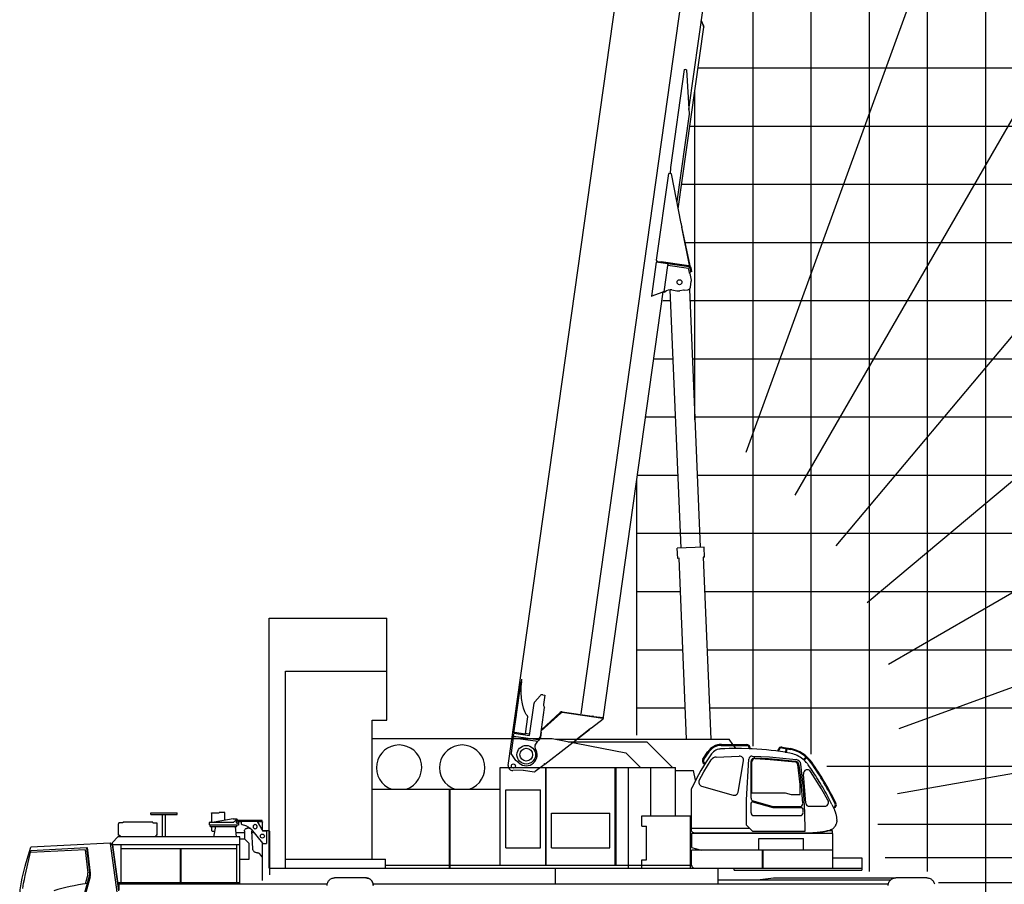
# Model space of a CAD drawing. Extents: x -126562 to 47723, y -58355 to 51651.
# Tile 9 of 14: x -36168 to -19238, y -34533 to -19670. Entities that reach past the tile are written whole.
import ezdxf

# ---------------------------------------------------------------- set-up
doc = ezdxf.new("R2010")
doc.units = 0
doc.layers.get('0').update_dxf_attribs({"linetype": 'CONTINUOUS'})

msp = doc.modelspace()

# ---------------------------------------------------------------- linework, layer by layer
at = {"color": 151, "linetype": 'Continuous'}
for p, q in [((-6489.56859, 20129.86356), (-23684.434194, -27112.641417)), ((2297.235471, 15692.082899), (-22839.976386, -27846.845197)), ((10179.935709, 9795.909585), (-22135.840939, -28716.533332)), ((16919.020266, 2620.495861), (-21593.42265, -29695.280786)), ((22309.72547, -5616.136958), (-21229.202627, -30753.348815)), ((26188.257469, -14663.722953), (-21054.247508, -31858.588557)), ((-24558.199093, -26548.012434), (-24558.199093, -20880.774788)), ((-25258.983474, -23447.706132), (-25258.924256, -23447.714454)), ((28436.769033, -24247.355799), (-21073.873219, -32977.41786)), ((-25558.199093, -31970.85872), (-25558.199093, -27588.627544)), ((-31881.563351, -29956.442348), (-29853.11755, -29956.442348)), ((-31881.563351, -34253.488827), (-31881.563351, -29956.442348)), ((-29853.11755, -31713.142055), (-29853.11755, -29956.442348)), ((-31597.406124, -34253.488827), (-31597.406124, -30871.09643)), ((-31597.406124, -30871.528042), (-29853.11755, -30871.528042)), ((-30107.171261, -34101.919439), (-30107.171261, -31713.142055)), ((-30107.171261, -31713.142055), (-29853.11755, -31713.142055)), ((-30107.472851, -32028.841762), (-30107.171261, -32028.841762)), ((-30107.171261, -32028.841762), (-27013.518848, -32028.841762)), ((-27013.518848, -32028.841762), (-25744.375216, -32274.067584)), ((-26949.344293, -32041.241665), (-23970.199118, -32041.241665)), ((-26739.222234, -32081.841762), (-25384.902175, -32081.841762)), ((-24942.902654, -32523.841762), (-25384.901862, -32081.841762)), ((-24104.24902, -32147.429897), (-23665.22269, -32147.429897)), ((-24103.413022, -32129.429897), (-23668.324081, -32129.429897)), ((-23904.057857, -32129.429897), (-23970.199118, -32041.241665)), ((-23852.211763, -32198.557932), (-23890.557839, -32147.429897)), ((-25494.601072, -32523.841762), (-25744.375216, -32274.067584)), ((-24420.247016, -32379.654525), (-24334.529849, -32251.586504)), ((-24405.362969, -32389.89422), (-24315.485858, -32254.735705)), ((-24191.745399, -32346.539847), (-23794.158227, -32331.275416)), ((-23756.804928, -32198.681606), (-23818.252071, -32198.304653)), ((-23627.272561, -32201.985245), (-23756.804928, -32198.681606)), ((-23571.541012, -32204.392788), (-23627.272561, -32201.985245)), ((-23627.250362, -32201.986204), (-23627.250362, -32188.430314)), ((-23609.25378, -32202.763637), (-23609.25378, -32188.500198)), ((-23571.407887, -32328.798014), (-23276.605058, -32340.587956)), ((-23130.920415, -32245.322324), (-23125.002622, -32214.017323)), ((-23115.020755, -32247.278076), (-23110.426312, -32222.973753)), ((-23061.369027, -32189.429802), (-22916.270127, -32216.502691)), ((-23058.403714, -32173.733872), (-22913.431713, -32200.782946)), ((-22927.19714, -32278.334682), (-22998.517624, -32266.014464)), ((-22997.588975, -32266.174883), (-22985.748542, -32203.539247)), ((-22981.833944, -32268.896478), (-22970.033319, -32206.47143)), ((-24404.238799, -32602.421848), (-24275.650735, -32395.335575)), ((-24403.857307, -32461.745268), (-24391.010964, -32470.287965)), ((-24393.925524, -32446.734593), (-24381.416218, -32455.05292)), ((-23814.905294, -32946.983002), (-23722.823845, -32412.732115)), ((-23673.252071, -33082.9029), (-23628.260288, -32380.419406)), ((-23593.252071, -33053.27848), (-23593.252071, -32423.890019)), ((-23580.252071, -32958.304653), (-23580.252071, -32427.830651)), ((-23525.342887, -32359.561512), (-23292.133418, -32372.200274)), ((-23520.879875, -32371.988492), (-23262.567075, -32387.83219)), ((-23292.133418, -32372.200274), (-23111.663392, -32387.005183)), ((-23276.605058, -32340.587956), (-22816.212708, -32388.312794)), ((-23262.567075, -32387.83219), (-22828.507311, -32430.249771)), ((-23111.663392, -32387.005183), (-22836.267653, -32417.28198)), ((-22746.252071, -32818.793956), (-22785.615258, -32472.471071)), ((-22738.828173, -32695.048915), (-22764.26177, -32488.362168)), ((-22688.429199, -32894.408228), (-22735.962669, -32468.946496)), ((-22691.284992, -32389.679451), (-22650.232713, -32345.20706)), ((-22678.241399, -32402.086568), (-22636.856456, -32357.254024)), ((-27907.199093, -32523.841762), (-24893.499081, -32523.841762)), ((-27907.199093, -34203.541714), (-27907.199093, -32523.841762)), ((-27121.598995, -34203.541714), (-27121.598995, -32523.841762)), ((-27114.098995, -34203.541714), (-27114.098995, -32523.841762)), ((-25928.399044, -34203.541775), (-25928.399044, -32523.841762)), ((-25914.199093, -34203.541775), (-25914.199093, -32523.841762)), ((-25700.499081, -34253.488827), (-25700.499081, -32523.841762)), ((-25316.499081, -33355.341762), (-25316.499081, -32523.841762)), ((-24893.499081, -33355.341762), (-24893.499081, -32523.841762)), ((-24893.499081, -32578.241787), (-24584.329153, -32578.241787)), ((-24545.42785, -32745.094539), (-24584.329153, -32578.241787)), ((-24482.646962, -32748.118925), (-24404.238799, -32602.421847)), ((-22650.032365, -33137.264943), (-22692.541089, -32637.684538)), ((-22378.916405, -32890.595338), (-22568.339305, -32595.455787)), ((-24442.105176, -32844.297262), (-23899.362789, -32999.917934)), ((-22746.252071, -32988.304653), (-22746.252071, -32818.793956)), ((-22703.611381, -33146.564553), (-22738.828173, -32695.048916)), ((-30107.171261, -32895.841762), (-27907.199093, -32895.841762)), ((-28777.899044, -34253.541714), (-28777.899044, -32895.841762)), ((-28764.399044, -34253.541714), (-28764.399044, -32895.841762)), ((-27811.399044, -32908.841762), (-27211.399044, -32908.841762)), ((-27811.399044, -33908.841762), (-27811.399044, -32908.841762)), ((-27211.399044, -33908.841762), (-27211.399044, -32908.841762)), ((-24618.252071, -33598.304714), (-24618.252071, -32921.247158)), ((-23580.252071, -32958.304653), (-23005.251992, -32958.304653)), ((-23005.251992, -32958.304653), (-22905.252557, -32988.304653)), ((-22905.252557, -32988.304653), (-22746.252071, -32988.304653)), ((-22665.734178, -33290.993873), (-22688.429199, -32894.408228)), ((-22269.495363, -33089.004214), (-22378.916405, -32890.595339)), ((-23673.252071, -33515.404776), (-23673.252071, -33082.9029)), ((-23593.252071, -33303.503656), (-23593.252071, -33139.531727)), ((-23564.963148, -33114.623402), (-23220.215452, -33213.344204)), ((-23557.285752, -33101.061795), (-23218.207347, -33198.692831)), ((-22201.550652, -33160.721068), (-22231.063084, -33102.502825)), ((-33914.199093, -33333.841762), (-33914.199093, -33303.841762)), ((-33914.199093, -33303.841762), (-33462.199093, -33303.841762)), ((-33914.199093, -33333.841762), (-33462.199093, -33333.841762)), ((-33713.199093, -33709.841762), (-33713.199093, -33333.841762)), ((-33663.199093, -33709.841762), (-33663.199093, -33333.841762)), ((-33462.199093, -33333.841762), (-33462.199093, -33303.841762)), ((-32871.761593, -33310.841762), (-32871.761593, -33462.84164)), ((-32862.936397, -33302.841762), (-32738.199093, -33302.841762)), ((-32646.199093, -33298.841762), (-32738.199093, -33298.841762)), ((-32738.199093, -33298.841762), (-32738.199093, -33302.841762)), ((-32638.199093, -33432.588711), (-32638.199093, -33306.841762)), ((-27021.399044, -33308.841762), (-26021.399044, -33308.841762)), ((-27021.399044, -33908.841762), (-27021.399044, -33308.841762)), ((-26021.399044, -33908.841762), (-26021.399044, -33308.841762)), ((-23550.517826, -33353.285244), (-22743.366944, -33353.285244)), ((-23220.215452, -33213.344204), (-22729.227721, -33213.344204)), ((-23218.207347, -33198.692831), (-22754.097805, -33198.549888)), ((-22697.217892, -33301.83102), (-22699.322302, -33242.212647)), ((-22662.109577, -33618.300503), (-22665.734178, -33290.993873)), ((-22590.157548, -33192.26144), (-22309.128881, -33192.26144)), ((-22177.697092, -33212.078345), (-22165.86755, -33206.522304)), ((-22170.945074, -33226.6156), (-22159.125325, -33220.877462)), ((-22144.621499, -33288.993295), (-22133.409714, -33330.111748)), ((-22133.409714, -33330.111748), (-22129.47131, -33348.132534)), ((-34464.815956, -33478.341762), (-34468.199093, -33492.955105)), ((-34468.199093, -33688.341762), (-34468.199093, -33492.955105)), ((-34396.699093, -33478.341762), (-34464.815956, -33478.341762)), ((-34396.699093, -33469.109707), (-34396.699093, -33478.341762)), ((-33886.699093, -33464.109707), (-34386.699093, -33464.109707)), ((-33876.699093, -33469.109707), (-33876.699093, -33478.341762)), ((-33876.699093, -33478.341762), (-33808.582229, -33478.341762)), ((-33805.199093, -33492.955105), (-33808.582229, -33478.341762)), ((-33805.199093, -33688.341762), (-33805.199093, -33492.955105)), ((-32903.199093, -33508.841762), (-32903.199093, -33472.841762)), ((-32403.199093, -33517.841762), (-32903.199093, -33517.841762)), ((-32893.199093, -33462.841762), (-32487.341183, -33462.841762)), ((-32891.199093, -33537.841762), (-32891.199093, -33517.841762)), ((-32495.14587, -33409.611538), (-32826.550794, -33462.841762)), ((-32495.14587, -33409.611538), (-32494.511531, -33413.560964)), ((-32435.182003, -33412.00729), (-32494.511531, -33413.560964)), ((-32456.127804, -33435.770717), (-32480.270382, -33459.912807)), ((-32449.057003, -33432.841762), (-32413.199093, -33432.841762)), ((-32437.199093, -33537.841762), (-32437.199093, -33517.841762)), ((-32416.133175, -33432.841762), (-32426.49255, -33416.621303)), ((-31998.199093, -33436.841762), (-32405.412472, -33436.841762)), ((-32403.199093, -33442.841762), (-32403.199093, -33517.841762)), ((-32358.945675, -33456.841762), (-32403.198604, -33456.841762)), ((-32358.945675, -33452.341762), (-32358.945675, -33487.541652)), ((-32080.447142, -33452.341762), (-32358.945675, -33452.341762)), ((-32344.846065, -33506.668056), (-32284.97546, -33525.038418)), ((-31984.109081, -33619.841762), (-32080.447142, -33452.341762)), ((-31993.831515, -33459.841762), (-32076.133498, -33459.841762)), ((-31998.199093, -33459.841762), (-31998.199093, -33436.841762)), ((-31991.199093, -33607.515713), (-31991.199093, -33462.841762)), ((-25473.197933, -33355.341762), (-24633.197933, -33355.341762)), ((-25473.197933, -33535.341762), (-25473.197933, -33355.341762)), ((-24633.197933, -34253.488827), (-24633.197933, -33355.341762)), ((-23570.356319, -33618.300503), (-23673.252071, -33515.40475)), ((-22118.374386, -33448.532924), (-22118.290992, -33438.442237)), ((-34468.199093, -33688.341762), (-34449.199093, -33688.341762)), ((-34449.199093, -33688.341762), (-34449.199093, -33719.841762)), ((-33824.199093, -33719.841762), (-33824.199093, -33688.341762)), ((-33805.199093, -33688.341762), (-33824.199093, -33688.341762)), ((-32891.199093, -33537.841762), (-32437.199093, -33537.841762)), ((-32871.761593, -33537.841884), (-32871.761593, -33591.841762)), ((-32852.477901, -33621.841762), (-32816.919308, -33621.841762)), ((-32802.107499, -33537.841762), (-32834.199521, -33719.841762)), ((-32441.468371, -33719.841762), (-32457.453919, -33537.841762)), ((-32448.34063, -33641.599148), (-32303.199093, -33641.599148)), ((-32303.199093, -33619.841762), (-32303.199093, -33754.418401)), ((-32291.501339, -33587.702358), (-32285.179562, -33581.406948)), ((-32224.993526, -33569.841762), (-32253.199093, -33569.841762)), ((-32190.590694, -33587.745205), (-31992.52087, -33824.697536)), ((-32176.784337, -33604.261848), (-32175.044308, -33617.58749)), ((-32161.431515, -33919.22311), (-32175.044308, -33617.58749)), ((-32173.960812, -33641.599087), (-32146.00964, -33641.599087)), ((-31987.199324, -33614.841762), (-31978.199093, -33605.841762)), ((-31926.777218, -33619.841762), (-31984.109081, -33619.841762)), ((-31978.199093, -33605.841762), (-31890.199093, -33605.841762)), ((-31926.777218, -33619.841762), (-31926.777218, -33831.841762)), ((-31890.199093, -33605.841762), (-31875.199093, -33620.841762)), ((-31875.199093, -33620.841762), (-31875.199093, -34367.841762)), ((-25473.197933, -33535.341762), (-25388.197933, -33535.341762)), ((-25388.197933, -34115.341762), (-25388.197933, -33535.341762)), ((-22188.098995, -33661.504726), (-24619.44128, -33661.504726)), ((-24619.44128, -33661.504726), (-24619.44128, -33897.202602)), ((-24618.252071, -33568.304714), (-23620.352169, -33568.304714)), ((-24558.044676, -33650.593471), (-22404.905973, -33650.593471)), ((-23570.35629, -33618.300503), (-22662.109577, -33618.300503)), ((-22242.041433, -33616.541714), (-22404.905973, -33650.593471)), ((-22189.44128, -33616.541714), (-22242.041433, -33616.541714)), ((-22195.469845, -33584.33688), (-22204.85461, -33589.776333)), ((-22189.44128, -33661.504726), (-22189.44128, -33616.541714)), ((-22188.098995, -34253.488827), (-22188.098995, -33661.504726)), ((-34613.012007, -33825.810745), (-35974.738665, -33897.175973)), ((-34577.863725, -33852.29659), (-34613.012007, -33825.810745)), ((-34483.844601, -34708.095028), (-34607.228806, -33830.168653)), ((-34577.863725, -33852.29659), (-34466.621944, -34643.823208)), ((-34480.486508, -33719.841762), (-34575.320288, -33814.675466)), ((-34475.372203, -34525.841762), (-34575.320288, -33814.675466)), ((-34570.51852, -33848.841762), (-32385.199093, -33848.841762)), ((-32385.199093, -33719.841762), (-34480.486508, -33719.841762)), ((-34424.199093, -34504.841762), (-34424.199093, -33848.841762)), ((-33824.199093, -33709.841762), (-32845.199093, -33709.841762)), ((-32845.199093, -33719.841518), (-32845.199093, -33709.841762)), ((-32435.199093, -34504.841762), (-32435.199093, -33848.841762)), ((-32385.199093, -34525.841762), (-32385.199093, -33719.841762)), ((-32385.199093, -33752.841762), (-32304.84054, -33752.841762)), ((-32304.84054, -33752.841762), (-32225.268917, -33829.271692)), ((-32225.268917, -34102.841762), (-32225.268917, -33829.271692)), ((-31993.199093, -34082.121967), (-31993.199093, -33823.886173)), ((-31977.258175, -33831.841762), (-31926.777218, -33831.841762)), ((-23457.598995, -33947.241787), (-23457.598995, -33747.504726)), ((-23457.598995, -33747.504726), (-22689.44128, -33747.504726)), ((-22689.44128, -33947.241787), (-22689.44128, -33747.504726)), ((-35044.639522, -33939.917263), (-35982.15425, -33989.050377)), ((-35017.745968, -33907.896145), (-35974.893414, -33958.058043)), ((-35044.639522, -33939.917263), (-34996.314327, -34336.350765)), ((-35017.745968, -33907.896145), (-34965.969601, -34332.651729)), ((-34950.03796, -34341.112148), (-35003.521358, -33902.353359)), ((-34424.199093, -33917.841762), (-32435.199093, -33917.841762)), ((-33402.199093, -34504.841762), (-33402.199093, -33917.841762)), ((-33394.199093, -34504.841762), (-33394.199093, -33917.841762)), ((-32078.199093, -33990.841762), (-32086.507687, -33990.841762)), ((-32003.199093, -34057.508388), (-32038.199093, -34010.841762)), ((-27811.399044, -33908.841762), (-27211.399044, -33908.841762)), ((-27021.399044, -33908.841762), (-26021.399044, -33908.841762)), ((-24618.122247, -33900.85707), (-24444.477254, -33947.241787)), ((-22188.098995, -33947.241787), (-24614.899044, -33947.241787)), ((-24614.899044, -34202.641781), (-24614.899044, -33947.241787)), ((-23397.199093, -34253.488827), (-23397.199093, -33947.241787)), ((-23383.998897, -34253.488827), (-23383.998897, -33947.241787)), ((-32385.199093, -34102.841762), (-32225.268917, -34102.841762)), ((-31993.199093, -34469.368543), (-31993.199093, -34087.508388)), ((-31599.287734, -34100.31097), (-29876.490108, -34100.31097)), ((-29876.490108, -34253.488827), (-29876.490108, -34100.31097)), ((-25473.197933, -34253.541714), (-25473.197933, -34115.341762)), ((-25473.197933, -34115.341762), (-25388.197933, -34115.341762)), ((-22188.098995, -34079.341762), (-21688.199093, -34079.341762)), ((-21688.199093, -34079.341762), (-21688.199093, -34287.841762)), ((29441.800907, -34075.841664), (-21287.48344, -34075.841664)), ((-34951.143429, -34382.35107), (-34949.571163, -34361.758907)), ((-34949.571163, -34361.758907), (-34950.03796, -34341.112148)), ((-31875.199093, -34253.488827), (-21688.199093, -34253.488827)), ((-29876.613815, -34203.541714), (-24633.197933, -34203.541714)), ((-26956.809566, -34525.841762), (-26956.809566, -34253.488827)), ((-24159.588619, -34525.841762), (-24159.588619, -34254.241787)), ((-23881.396785, -34287.841762), (-23881.396785, -34253.488827)), ((-23881.396785, -34287.841762), (-21688.199093, -34287.841762)), ((-34955.094433, -34404.709706), (-35269.147335, -35523.628017)), ((-35240.162518, -35364.880764), (-34971.767452, -34408.632961)), ((-35036.488155, -34526.099697), (-35001.200069, -34400.372066)), ((-34955.094433, -34404.709706), (-34951.143429, -34382.35107)), ((-34478.323566, -34504.841762), (-32385.199093, -34504.841762)), ((-34475.372203, -34525.841762), (-30881.893697, -34525.841762)), ((-34462.199093, -34525.841762), (-34462.199093, -34627.316864)), ((-30218.199093, -34422.841762), (-30753.199093, -34422.841762)), ((-30089.504487, -34525.841762), (-21230.358272, -34525.841762)), ((-24159.588619, -34457.241764), (-21200.190343, -34457.241764)), ((-23479.808438, -34457.241764), (-23207.50438, -34422.841762)), ((-23207.50438, -34422.841762), (-21119.62546, -34422.841762)), ((-20568.199093, -34422.841762), (-21103.199093, -34422.841762))]:
    msp.add_line(p, q, dxfattribs=at)
at = {"color": 7, "linetype": 'Continuous'}
for p, q in [((-19558.199093, -36499.970153), (-19558.199093, 14780.379049)), ((-21558.199093, -34313.122039), (-21558.199093, 2036.865792)), ((-22558.199093, -32298.953326), (-22558.199093, -5488.053618)), ((-23558.199093, -32156.834415), (-23558.199093, -13027.366183)), ((-24504.680492, -20499.970153), (34441.800907, -20499.970153)), ((-24785.762161, -22499.970153), (34441.800907, -22499.970153)), ((-24730.500036, -23499.970153), (28441.800907, -23499.970153)), ((-25111.999154, -24499.970153), (-24974.312914, -24499.970153)), ((-24644.031062, -24499.970153), (34441.800907, -24499.970153)), ((-25252.539989, -25499.970153), (-24932.403639, -25499.970153)), ((-24602.121786, -25499.970153), (34441.800907, -25499.970153)), ((-25558.199093, -27499.970153), (-24848.585088, -27499.970153)), ((-24518.303235, -27499.970153), (34441.800907, -27499.970153)), ((-25558.199093, -28499.970153), (34441.800907, -28499.970153)), ((-25558.199093, -29499.970153), (-24806.795584, -29499.970153)), ((-24392.439997, -29499.970153), (34441.800907, -29499.970153)), ((-25558.199093, -30499.970153), (-24764.886309, -30499.970153)), ((-24350.530722, -30499.970153), (34441.800907, -30499.970153)), ((-22290.753881, -32499.970153), (34441.800907, -32499.970153)), ((-21411.707858, -33499.970153), (34441.800907, -33499.970153))]:
    msp.add_line(p, q, dxfattribs=at)
at = {"color": 10, "linetype": 'Continuous'}
for p, q in [((-20558.199093, -34313.122039), (-20558.199093, 9086.694398)), ((-26515.2387, -31603.23837), (-24757.94895, -19099.47209)), ((-27768.694392, -32488.871778), (-25909.171088, -19293.792968)), ((-24662.428155, -21214.886129), (-24406.064852, -19390.766448)), ((-24844.682524, -22919.210315), (-24405.904049, -19797.139244)), ((-24443.759737, -19690.095054), (-24448.396104, -19691.968958)), ((-24445.747242, -19698.524759), (-24448.396104, -19691.968958)), ((-24447.837299, -19693.35416), (-24448.396104, -19691.968958)), ((-24445.747242, -19698.524759), (-24411.390551, -19783.561963)), ((-24406.021535, -19783.502936), (-24443.759737, -19690.095054)), ((-24411.390551, -19783.561963), (-24405.904049, -19797.139244)), ((-24408.184627, -19791.493455), (-24410.657691, -19785.37533)), ((-24403.549985, -19789.620874), (-24408.184627, -19791.493455)), ((-24403.549985, -19789.620874), (-24406.021535, -19783.502936)), ((-24743.410389, -20524.007624), (-24980.422163, -22210.434021)), ((-24743.410389, -20524.007624), (-24726.22243, -20526.423234)), ((-24704.472677, -20529.479962), (-24726.22243, -20526.423234)), ((-24704.472677, -20529.479962), (-24657.422151, -21296.492518)), ((-24657.422151, -21296.492518), (-24868.260822, -22796.687617)), ((-24659.281892, -21329.021739), (-24661.941307, -21328.647983)), ((-24645.221327, -21499.970153), (34441.800907, -21499.970153)), ((-25217.16099, -23803.994844), (-25007.844632, -22314.631569)), ((-25003.125708, -22315.294771), (-25007.844632, -22314.631569)), ((-24959.728943, -22321.393788), (-25003.125708, -22315.294771)), ((-24980.422163, -22210.434021), (-24984.305837, -22317.939731)), ((-24795.67351, -23173.879953), (-24959.728943, -22321.393788)), ((-24786.077437, -23231.279452), (-24646.703483, -23903.78044)), ((-24649.169444, -23891.899647), (-24785.204593, -23236.350656)), ((-25222.201457, -23839.640295), (-25304.313607, -24423.898604)), ((-25221.775344, -23839.700181), (-25222.201457, -23839.640295)), ((-24664.556156, -23918.012231), (-25221.775344, -23839.700181)), ((-25201.03841, -23826.456973), (-25217.16099, -23803.994844)), ((-25212.315237, -23824.872118), (-25214.542055, -23840.716754)), ((-25205.252694, -23825.864694), (-25212.315237, -23824.872118)), ((-25205.252694, -23825.864694), (-25137.915184, -23835.328364)), ((-24662.377688, -23902.1608), (-25137.915184, -23835.328364)), ((-25021.114394, -23882.038774), (-25019.165977, -23868.175071)), ((-25086.664911, -24348.454936), (-25023.341108, -23897.882667)), ((-25021.114394, -23882.038774), (-25023.341108, -23897.882667)), ((-24666.845519, -23947.984855), (-25023.341108, -23897.882667)), ((-24653.000097, -24015.112017), (-24666.845519, -23947.984855)), ((-24662.312701, -23902.169934), (-24646.579867, -23904.381039)), ((-24650.55568, -24020.962627), (-24647.869083, -24021.340204)), ((-24649.169444, -23891.899647), (-24646.579867, -23904.381039)), ((-24642.826227, -24017.538789), (-24647.869083, -24021.340204)), ((-24646.354276, -24031.239816), (-24623.910592, -24148.876341)), ((-24625.280494, -24004.317817), (-24642.826227, -24017.538789)), ((-24625.538951, -24003.865444), (-24639.49707, -23941.191006)), ((-24609.921758, -24000.386809), (-24625.538951, -24003.865444)), ((-24625.38949, -24003.832525), (-24625.280494, -24004.317817)), ((-24609.921758, -24000.386809), (-24623.880061, -23937.713859)), ((-24635.762174, -24270.931465), (-24620.488611, -24166.815459)), ((-24623.910592, -24148.876341), (-24620.488611, -24166.815459)), ((-26130.024495, -31657.376696), (-25103.205478, -24351.179751)), ((-25124.627517, -24358.92594), (-25300.662701, -24422.578843)), ((-25103.205478, -24351.179751), (-25124.627517, -24358.92594)), ((-25103.205478, -24351.179751), (-25087.360818, -24353.406573)), ((-25086.664911, -24348.454936), (-25087.360818, -24353.406573)), ((-25086.664911, -24348.454936), (-25071.811508, -24350.542445)), ((-24954.136724, -24316.589179), (-24868.378247, -24328.641747)), ((-24754.848807, -24322.02424), (-24817.606705, -24329.26858)), ((-24742.922003, -24322.24046), (-24678.632758, -24313.945492)), ((-25304.313607, -24423.898604), (-25300.662701, -24422.578843)), ((-25405.198275, -26499.970153), (-24890.494363, -26499.970153)), ((-24560.212511, -26499.970153), (34441.800907, -26499.970153)), ((-27626.243152, -31611.800966), (-27552.736199, -31088.771823)), ((-27552.736199, -31088.771823), (-27550.077437, -31069.853742)), ((-27542.586176, -31016.550657), (-27550.077437, -31069.853742)), ((-27547.436084, -31051.059543), (-27541.221391, -31049.960642)), ((-27545.509235, -31231.35536), (-27544.773574, -31111.153422)), ((-27544.026181, -31098.654097), (-27544.773574, -31111.153422)), ((-27541.221391, -31049.960642), (-27544.026181, -31098.654097)), ((-27541.075014, -31005.798177), (-27542.586176, -31016.550657)), ((-27537.471577, -31339.42322), (-27545.509235, -31231.35536)), ((-27219.543484, -31291.449229), (-27311.579961, -31394.7841)), ((-27175.246511, -31275.19032), (-27137.378611, -31280.512307)), ((-27137.378611, -31280.512307), (-27160.481394, -31444.897153)), ((-27524.224713, -31431.991596), (-27537.471577, -31339.42322)), ((-27505.640004, -31508.123271), (-27524.224713, -31431.991596)), ((-27401.533625, -31974.503458), (-27323.755234, -31421.081453)), ((-27670.625388, -31927.596983), (-27628.50501, -31627.894927)), ((-27628.50501, -31627.894927), (-27626.243152, -31611.800966)), ((-27483.695593, -31567.541724), (-27505.640004, -31508.123271)), ((-27459.77707, -31612.913645), (-27483.695593, -31567.541724)), ((-27473.159406, -31945.250135), (-27432.187054, -31653.716701)), ((-27438.310271, -31639.801845), (-27459.77707, -31612.913645)), ((-27435.156816, -31642.778238), (-27438.310271, -31639.801845)), ((-27432.187054, -31653.716701), (-27431.322319, -31647.563794)), ((-27215.364268, -32000.667855), (-27144.279296, -31494.872001)), ((-27200.816329, -31897.153892), (-26863.713637, -31589.478548)), ((-27198.010527, -31877.189572), (-26872.147494, -31580.525703)), ((-26863.711914, -31589.47725), (-26862.962295, -31588.792135)), ((-26862.877678, -31588.716197), (-26862.84896, -31588.720233)), ((-26138.67598, -31680.397226), (-26839.337181, -31581.925716)), ((-26838.028321, -31569.992213), (-26837.697398, -31570.038722)), ((-26837.66717, -31570.04297), (-26322.947193, -31642.382145)), ((-26295.722966, -31646.208261), (-26322.947193, -31642.382145)), ((-26295.722966, -31646.208261), (-26137.005969, -31668.51448)), ((-26143.577437, -31667.59092), (-26130.024495, -31657.376696)), ((-25558.199093, -31499.970153), (-24722.977033, -31499.970153)), ((-24308.621446, -31499.970153), (34441.800907, -31499.970153)), ((-26333.335665, -31842.231267), (-26138.222826, -31690.559795)), ((-26138.222826, -31690.559795), (-26145.877556, -31679.385111)), ((-26130.394046, -31681.561176), (-26138.67598, -31680.397226)), ((-26128.724035, -31669.67843), (-26137.005969, -31668.51448)), ((-26130.394046, -31681.561176), (-26128.724035, -31669.67843)), ((-27693.89416, -31956.64047), (-27675.078819, -31959.284794)), ((-27691.11074, -31936.835406), (-27689.440728, -31924.952659)), ((-27670.625388, -31927.596983), (-27689.228012, -31924.982555)), ((-27675.078819, -31959.284794), (-27681.06337, -32001.867088)), ((-27250.885309, -32052.22579), (-27677.690599, -31992.242218)), ((-27675.078819, -31959.284794), (-27673.097862, -31959.563199)), ((-27670.625388, -31927.596983), (-27659.330298, -31919.085522)), ((-27669.89694, -31936.787454), (-27401.533625, -31974.503458)), ((-27659.330298, -31919.085522), (-27473.159406, -31945.250135)), ((-27473.437812, -31947.231092), (-27473.159406, -31945.250135)), ((-27471.394163, -31943.47814), (-27472.881001, -31943.269178)), ((-27407.524472, -31952.454439), (-27471.394163, -31943.47814)), ((-27398.610896, -31953.707161), (-27407.524472, -31952.454439)), ((-27207.859452, -32004.751945), (-27195.890555, -31919.588817)), ((-27195.890555, -31919.588817), (-27205.153934, -31928.017556)), ((-27137.564545, -32467.404912), (-26370.626314, -31871.219372)), ((-26360.569109, -31863.69885), (-26607.742351, -32055.544967)), ((-26366.498326, -31868.401908), (-26553.737998, -32013.697362)), ((-26370.626314, -31871.219372), (-26366.333889, -31866.979677)), ((-26366.484144, -31868.289866), (-26366.498326, -31868.401908)), ((-26360.414816, -31862.469333), (-26360.569109, -31863.69885)), ((-27682.991826, -32015.588762), (-27718.971774, -32271.599399)), ((-27682.991826, -32015.588762), (-27681.06337, -32001.867088)), ((-27682.991826, -32015.588762), (-27256.568829, -32075.518606)), ((-27302.70471, -32142.56669), (-27256.568829, -32075.518606)), ((-27256.568829, -32075.518606), (-27247.789377, -32062.759777)), ((-27250.885309, -32052.22579), (-27215.364268, -32000.667855)), ((-27220.544637, -32023.165407), (-27247.789377, -32062.759777)), ((-27220.544637, -32023.165407), (-27207.859452, -32004.751945)), ((-26553.72717, -32013.620319), (-26553.737998, -32013.697362)), ((-27636.53477, -32404.35955), (-27715.805245, -32285.479323)), ((-27378.022997, -32230.729883), (-27378.242594, -32230.296857)), ((-27615.989343, -32422.717404), (-27632.786852, -32408.55509)), ((-27582.650534, -32450.825692), (-27615.989343, -32422.717404)), ((-27151.164231, -32477.951566), (-27303.204039, -32596.165439)), ((-27151.065272, -32477.247436), (-27148.798054, -32475.488983)), ((-27149.068437, -32463.039218), (-27146.801007, -32461.279255)), ((-27148.900412, -32476.217301), (-27137.564545, -32467.404912)), ((-27147.304342, -32459.137587), (-27148.668986, -32460.196975)), ((-27147.304342, -32459.137587), (-27146.401768, -32458.438523)), ((-27147.304342, -32459.137587), (-27146.623262, -32460.014535)), ((-27508.928149, -32573.385483), (-27686.516668, -32579.950251)), ((-27508.928149, -32573.385483), (-27318.26347, -32600.181656))]:
    msp.add_line(p, q, dxfattribs=at)
at = {"color": 130, "linetype": 'Continuous'}
msp.add_line((-25260.531719, -23792.849105), (-25260.072373, -23792.913662), dxfattribs=at)
at = {"color": 161, "linetype": 'Continuous'}
for p, q in [((-24796.062872, -28753.206212), (-24982.053729, -24315.266045)), ((-24652.334021, -24301.852685), (-24466.360105, -28739.388608)), ((-24401.421016, -28736.667057), (-24861.013669, -28755.928253)), ((-24853.685978, -28930.774768), (-24861.013669, -28755.928253)), ((-24394.093326, -28911.513573), (-24401.421016, -28736.667057)), ((-24830.690539, -28929.811046), (-24853.685978, -28930.774768)), ((-24700.292736, -32041.241665), (-24830.690539, -28929.811046)), ((-24394.093326, -28911.513573), (-24417.061445, -28912.47615)), ((-24417.061445, -28912.47615), (-24285.937149, -32041.241665))]:
    msp.add_line(p, q, dxfattribs=at)
at = {"color": 255, "linetype": 'Continuous'}
msp.add_line((-20369.420103, -34499.970153), (30441.800907, -34499.970153), dxfattribs=at)
at = {"color": 10, "linetype": 'Continuous'}
for points in [[(-24795.67351, -23173.879953), (-24794.00112, -23184.291707), (-24792.288672, -23194.703687), (-24789.959191, -23208.586141), (-24785.204593, -23236.350656)], [(-24646.354276, -24031.239816), (-24648.53078, -24025.862145), (-24650.008675, -24022.278385), (-24653.000097, -24015.112017)], [(-24742.922003, -24322.24046), (-24746.886357, -24322.183322), (-24754.848807, -24322.02424)], [(-24742.922003, -24322.24046), (-24746.886357, -24322.183322), (-24754.848807, -24322.02424)], [(-26340.360448, -31845.037618), (-26341.637926, -31846.37585), (-26342.955351, -31847.702284), (-26345.705712, -31850.322003), (-26348.589323, -31852.902949), (-26350.824238, -31854.815421), (-26353.113614, -31856.709434), (-26357.814341, -31860.455703), (-26360.634314, -31862.638809), (-26366.333889, -31866.979677)], [(-26340.360448, -31845.037618), (-26341.764072, -31846.506036), (-26343.216096, -31847.956873), (-26344.849529, -31849.525509), (-26346.529402, -31851.073758), (-26349.77449, -31853.924397), (-26353.132563, -31856.723736), (-26355.528854, -31858.655108), (-26360.414816, -31862.469333)], [(-26340.360448, -31845.037618), (-26338.842559, -31844.565245), (-26337.40004, -31844.069959), (-26336.354775, -31843.671404), (-26335.36588, -31843.2572), (-26334.304877, -31842.757626), (-26333.335665, -31842.231267)], [(-26340.360448, -31845.037618), (-26338.842559, -31844.565245), (-26337.40004, -31844.069959), (-26336.354775, -31843.671404), (-26335.36588, -31843.2572), (-26334.304877, -31842.757626), (-26333.335665, -31842.231267)]]:
    msp.add_lwpolyline(points, dxfattribs=at)
at = {"color": 151, "linetype": 'Continuous'}
for points in [[(-23818.256034, -32198.304629), (-23893.466915, -32198.865688), (-23968.77441, -32200.561245), (-24044.147579, -32203.395717), (-24081.850216, -32205.241176), (-24119.640255, -32207.377163)], [(-23133.169534, -32245.614167), (-23167.596065, -32240.811001), (-23248.126827, -32230.905239), (-23328.813351, -32222.307583), (-23409.62878, -32215.02145), (-23490.547237, -32209.048549), (-23571.54089, -32204.390346)], [(-22998.517604, -32266.01435), (-23007.105831, -32264.530727), (-23087.246944, -32252.020962), (-23133.169515, -32245.614036)], [(-22681.849605, -32398.654428), (-22703.04211, -32380.625942), (-22725.266964, -32363.760952), (-22748.428097, -32348.141323), (-22772.421505, -32333.841762), (-22797.137081, -32320.92477), (-22822.450802, -32309.439907), (-22848.238644, -32299.423549), (-22874.376095, -32290.897182), (-22900.737423, -32283.86935), (-22927.19714, -32278.334682)], [(-22642.400753, -32438.392177), (-22642.908565, -32437.78976), (-22661.785519, -32417.739467), (-22681.849605, -32398.654428)], [(-22608.989132, -32480.332485), (-22617.125362, -32469.231411), (-22625.56506, -32458.357631), (-22634.301632, -32447.71896), (-22643.328976, -32437.323696), (-22652.640499, -32427.179653), (-22662.229122, -32417.294399), (-22661.937374, -32417.59518)], [(-22516.057491, -32615.54977), (-22522.207638, -32606.250454), (-22543.557247, -32574.499477), (-22565.138546, -32542.928188), (-22586.949825, -32511.53854), (-22608.989132, -32480.332485)], [(-22231.063084, -33102.502825), (-22248.721798, -33068.320522), (-22266.626827, -33034.30685), (-22284.789669, -33000.436977), (-22303.208858, -32966.714199), (-22321.882687, -32933.141323), (-22340.808956, -32899.721279), (-22359.986202, -32866.456753), (-22379.412472, -32833.350307), (-22399.085567, -32800.404995), (-22419.004024, -32767.623012), (-22439.16589, -32735.007046), (-22459.568966, -32702.559536), (-22480.211544, -32670.28268), (-22501.091671, -32638.178798), (-22516.940304, -32614.215053)], [(-24618.252071, -32921.247158), (-24618.111996, -32915.952846), (-24617.690853, -32910.662441), (-24616.989254, -32905.398891), (-24616.008785, -32900.177334), (-24614.751461, -32895.011684), (-24613.22131, -32889.919887), (-24610.869442, -32883.52792), (-24608.093929, -32877.322475)], [(-22201.550652, -33160.721068), (-22163.757931, -33242.089687), (-22159.867062, -33250.920376), (-22156.150265, -33259.819179), (-22144.621499, -33288.993295)], [(-32871.761593, -33310.841762), (-32871.416378, -33309.590298), (-32870.620968, -33307.780239), (-32869.512569, -33306.139492), (-32868.129757, -33304.75851), (-32866.527706, -33303.713711), (-32864.771358, -33303.062832), (-32862.936397, -33302.841762)], [(-32638.199093, -33306.841762), (-32638.807979, -33303.780239), (-32640.542354, -33301.184902), (-32643.137569, -33299.450771), (-32646.199093, -33298.841762)], [(-22131.689571, -33337.794277), (-22129.47131, -33348.132534), (-22127.67004, -33357.434048), (-22126.096554, -33366.461147), (-22126.057491, -33366.723842)], [(-34396.699093, -33469.109707), (-34395.938351, -33467.196316), (-34393.770382, -33465.574184), (-34390.526241, -33464.490322), (-34386.699093, -33464.109707)], [(-33876.699093, -33469.109707), (-33877.459835, -33467.196316), (-33879.627804, -33465.574184), (-33882.871944, -33464.490322), (-33886.699093, -33464.109707)], [(-32893.199093, -33462.841762), (-32897.025753, -33463.602993), (-32900.270382, -33465.770717), (-32902.437862, -33469.014919), (-32903.199093, -33472.841762)], [(-32480.270382, -33459.912807), (-32483.514522, -33462.080532), (-32487.341183, -33462.841762)], [(-32449.057003, -33432.841762), (-32452.883663, -33433.602993), (-32456.127804, -33435.770717)], [(-32409.699093, -33462.841762), (-32410.448604, -33457.629726), (-32412.636104, -33452.839931), (-32416.084347, -33448.860439), (-32420.514034, -33446.013515), (-32425.56628, -33444.530117), (-32430.831905, -33444.530117), (-32435.884151, -33446.013515), (-32440.313839, -33448.860439), (-32443.762081, -33452.839931), (-32445.949581, -33457.629726), (-32446.699093, -33462.841762)], [(-32446.699093, -33462.841762), (-32445.949581, -33468.053798), (-32443.762081, -33472.843593), (-32440.313839, -33476.823147), (-32435.884151, -33479.669948), (-32430.831905, -33481.153469), (-32425.56628, -33481.153469), (-32420.514034, -33479.669948), (-32416.084347, -33476.823147), (-32412.636104, -33472.843593), (-32410.448604, -33468.053798), (-32409.699093, -33462.841762)], [(-32426.49255, -33416.621303), (-32428.792843, -33414.101284), (-32431.806026, -33412.501186), (-32435.182003, -33412.00729)], [(-32403.199093, -33442.841762), (-32403.960323, -33439.01498), (-32406.127804, -33435.770717), (-32409.372433, -33433.602993), (-32413.199093, -33432.841762)], [(-32358.945675, -33487.541652), (-32358.302608, -33492.583278), (-32356.413448, -33497.299282), (-32353.401729, -33501.385036), (-32349.460812, -33504.576687), (-32344.846065, -33506.668056)], [(-32085.405147, -33542.341762), (-32086.166866, -33535.064846), (-32088.419308, -33528.105984), (-32092.064327, -33521.769253), (-32096.94128, -33516.331692), (-32102.838741, -33512.030849), (-32109.497433, -33509.054775), (-32116.627315, -33507.533474), (-32123.916378, -33507.533474), (-32131.046261, -33509.054775), (-32137.70544, -33512.030849), (-32143.602413, -33516.331692), (-32148.479854, -33521.769253), (-32152.124386, -33528.105984), (-32154.376827, -33535.064846), (-32155.138546, -33542.341762)], [(-31993.693722, -33459.88467), (-31993.636593, -33459.894985), (-31993.186397, -33460.01791), (-31993.074581, -33460.06039), (-31992.700069, -33460.243068), (-31992.545772, -33460.338589), (-31992.077999, -33460.720424), (-31991.696163, -33461.188198), (-31991.60046, -33461.342861), (-31991.417843, -33461.717434), (-31991.375362, -33461.828945), (-31991.252315, -33462.279018), (-31991.242062, -33462.336147), (-31991.199093, -33462.841762)], [(-22121.473507, -33472.269253), (-22124.831173, -33484.567959), (-22128.606808, -33495.167324), (-22132.857296, -33505.167507), (-22137.284786, -33514.31625), (-22141.935665, -33523.002285), (-22146.941524, -33531.553737), (-22152.16296, -33539.730861), (-22158.180294, -33548.293239)], [(-22158.180294, -33548.293239), (-22152.16296, -33539.730861), (-22146.941524, -33531.553737), (-22141.935665, -33523.002285), (-22137.284786, -33514.31625), (-22132.857296, -33505.167507), (-22130.657345, -33499.991482)], [(-22126.057231, -33366.723803), (-22123.830685, -33381.658413), (-22122.18713, -33395.442104), (-22118.290992, -33438.442237)], [(-22118.374386, -33448.532924), (-22119.395382, -33460.775966), (-22121.473507, -33472.269253)], [(-32871.761593, -33591.841762), (-32871.278194, -33598.517422), (-32869.851925, -33604.858242), (-32867.554562, -33610.546474), (-32864.500851, -33615.296718), (-32860.844601, -33618.870815), (-32856.768917, -33621.089565), (-32852.477901, -33621.841762)], [(-32303.199093, -33619.841762), (-32302.439327, -33611.159389), (-32300.183468, -33602.740688), (-32296.500362, -33594.841762), (-32291.501339, -33587.702358), (-32285.338741, -33581.539516), (-32278.199093, -33576.540493), (-32270.300167, -33572.857143), (-32261.88171, -33570.601284), (-32253.199093, -33569.841762)], [(-32284.97546, -33525.038418), (-32269.511593, -33530.491054), (-32254.546261, -33537.201137), (-32240.181026, -33545.123256), (-32226.513058, -33554.203884), (-32213.635128, -33564.381435), (-32201.633663, -33575.587185), (-32190.590694, -33587.745205)], [(-32224.993526, -33569.841762), (-32216.557979, -33570.558559), (-32203.000416, -33574.082426)], [(-32155.138546, -33542.341762), (-32154.376827, -33549.618679), (-32152.124386, -33556.577541), (-32148.479854, -33562.914272), (-32143.602413, -33568.351833), (-32137.70544, -33572.652675), (-32131.046261, -33575.62875), (-32123.916378, -33577.150051), (-32116.627315, -33577.150051), (-32109.497433, -33575.62875), (-32102.838741, -33572.652675), (-32096.94128, -33568.351833), (-32092.064327, -33562.914272), (-32088.419308, -33556.577541), (-32086.166866, -33549.618679), (-32085.405147, -33542.341762)], [(-24592.946209, -33642.2701), (-24601.192867, -33635.919948), (-24605.622433, -33631.523037), (-24609.436886, -33626.656277), (-24611.864315, -33622.758205), (-24613.894527, -33618.71957), (-24616.370052, -33611.893764), (-24617.79858, -33605.023525), (-24618.252071, -33598.304714)], [(-24592.946209, -33642.2701), (-24584.746944, -33645.505581), (-24579.166866, -33647.098842), (-24558.044676, -33650.593471)], [(-22689.924403, -33650.593471), (-22563.920772, -33647.275173), (-22527.869015, -33645.428371), (-22491.748653, -33642.757046), (-22455.753048, -33639.310818), (-22355.866175, -33627.556046)], [(-22355.866175, -33627.556046), (-22293.889522, -33615.097866), (-22276.009884, -33611.290615), (-22258.205685, -33607.286464), (-22240.481808, -33603.087673)], [(-22204.85461, -33589.776333), (-22210.650753, -33592.622036), (-22216.516231, -33595.214565), (-22228.415157, -33599.645229), (-22240.483028, -33603.083034)], [(-22195.469845, -33584.33688), (-22187.327999, -33578.589321), (-22180.029659, -33572.53561), (-22171.534054, -33564.285793), (-22164.309444, -33556.127651), (-22158.180294, -33548.293239)], [(-31992.52087, -33824.697536), (-31989.387081, -33827.708828), (-31985.678585, -33829.967922), (-31981.570675, -33831.367702), (-31977.258175, -33831.841762)], [(-36168.491967, -34709.557496), (-36158.813351, -34629.803493), (-36148.911983, -34561.435116), (-36137.440304, -34493.312832), (-36124.402218, -34425.472774), (-36109.806515, -34357.950893), (-36093.659054, -34290.783016), (-36075.969601, -34224.004726), (-36056.747921, -34157.651455), (-35974.738665, -33897.175973)], [(-36115.91384, -34608.155336), (-36100.529171, -34514.21191), (-36088.22839, -34448.452205), (-36074.445187, -34382.987301), (-35974.893414, -33958.058043)], [(-32086.507687, -33990.841762), (-32096.876827, -33990.121548), (-32107.046749, -33987.974575), (-32116.82214, -33984.442226), (-32126.015499, -33979.592251), (-32134.450069, -33973.51791), (-32141.963741, -33966.335659), (-32148.411983, -33958.183681), (-32153.671749, -33949.218471), (-32157.640987, -33939.612148), (-32160.244015, -33929.549282), (-32161.431515, -33919.22311)], [(-32078.199093, -33990.841762), (-32070.502315, -33991.43771), (-32062.989132, -33993.211391), (-32055.838253, -33996.120449), (-32049.220577, -34000.095547), (-32043.293819, -34005.041958), (-32038.199093, -34010.841762)], [(-24619.44128, -33897.202602), (-24619.404415, -33897.76498), (-24618.122247, -33900.85707)], [(-31993.199093, -34087.508388), (-31993.844601, -34079.499355), (-31995.765011, -34071.696987), (-31998.91003, -34064.303066), (-32003.199093, -34057.508388)], [(-35001.200069, -34400.372066), (-34997.608272, -34384.6264), (-34995.586788, -34368.60339), (-34995.153194, -34352.459102), (-34996.314327, -34336.350765)], [(-34971.767452, -34408.632961), (-34968.209835, -34393.71545), (-34965.839718, -34378.563747), (-34964.672726, -34363.272274), (-34964.715694, -34347.936397), (-34965.969601, -34332.651729)], [(-24614.899044, -34202.641781), (-24614.823482, -34205.522091), (-24614.201168, -34211.372616), (-24612.982296, -34217.0191), (-24611.227047, -34222.356685), (-24608.2915, -34228.667721), (-24604.742672, -34234.267544), (-24600.026852, -34239.855892), (-24594.838741, -34244.47134), (-24589.312008, -34248.150356), (-24582.500729, -34251.340084), (-24575.480465, -34253.345547), (-24568.351559, -34254.203975), (-24566.49902, -34254.241787)], [(-35003.451256, -34521.517181), (-35088.210812, -34533.274257), (-35159.917843, -34544.742687), (-35231.371944, -34557.697048), (-35302.542843, -34572.13174), (-35373.397335, -34588.040554), (-35443.907101, -34605.416652), (-35514.04089, -34624.252514), (-35583.768429, -34644.54005)], [(-30883.199093, -34552.841762), (-30882.487179, -34539.253017), (-30880.358272, -34525.813198), (-30876.836788, -34512.669521), (-30871.959835, -34499.96603), (-30865.782101, -34487.841762), (-30858.370968, -34476.429653), (-30849.807979, -34465.854824), (-30840.186397, -34456.232876), (-30829.611202, -34447.669521), (-30818.199093, -34440.25851), (-30806.075069, -34434.080898), (-30793.370968, -34429.204433), (-30780.227413, -34425.682583), (-30766.78796, -34423.553921), (-30755.874386, -34422.981972)], [(-30218.199093, -34422.841762), (-30204.610226, -34423.553921), (-30191.170772, -34425.682583), (-30178.027218, -34429.204433), (-30165.323116, -34434.080898), (-30153.199093, -34440.25851), (-30141.786983, -34447.669521), (-30131.211788, -34456.232876), (-30121.590206, -34465.854824), (-30113.027218, -34476.429653), (-30105.616085, -34487.841762), (-30099.438351, -34499.96603), (-30094.561397, -34512.669521), (-30091.039913, -34525.813198), (-30088.911007, -34539.253017), (-30088.199093, -34552.841762)], [(-30088.199093, -34552.841762), (-30088.911007, -34539.253017), (-30091.039913, -34525.813198), (-30094.561397, -34512.669521), (-30099.438351, -34499.96603), (-30105.616085, -34487.841762), (-30113.027218, -34476.429653), (-30121.590206, -34465.854824), (-30131.211788, -34456.232876), (-30141.786983, -34447.669521), (-30153.199093, -34440.25851), (-30165.323116, -34434.080898), (-30178.027218, -34429.204433), (-30191.170772, -34425.682583), (-30204.610226, -34423.553921), (-30218.199093, -34422.841762)], [(-21233.199093, -34552.841762), (-21232.487179, -34539.253017), (-21230.358272, -34525.813198), (-21226.836788, -34512.669521), (-21221.959835, -34499.96603), (-21215.782101, -34487.841762), (-21208.370968, -34476.429653), (-21199.807491, -34465.854824), (-21190.186397, -34456.232876), (-21179.611202, -34447.669521), (-21168.199093, -34440.25851), (-21156.075069, -34434.080898), (-21143.370968, -34429.204433), (-21130.227413, -34425.682583), (-21116.78796, -34423.553921), (-21103.199093, -34422.841762)], [(-20568.199093, -34422.841762), (-20554.610226, -34423.553921), (-20541.170772, -34425.682583), (-20528.027218, -34429.204433), (-20515.323116, -34434.080898), (-20503.199093, -34440.25851), (-20491.786983, -34447.669521), (-20481.211788, -34456.232876), (-20471.590694, -34465.854824), (-20463.027218, -34476.429653), (-20455.616085, -34487.841762), (-20449.438351, -34499.96603), (-20444.561397, -34512.669521), (-20441.039913, -34525.813198), (-20440.675655, -34528.113434)]]:
    msp.add_lwpolyline(points, dxfattribs=at)
at = {"color": 10, "linetype": 'Continuous'}
for centre, radius in [((-24822.156296, -24183.663683), 42), ((-27458.199093, -32305.841761), 110), ((-27679.365755, -32499.950847), 35.250003)]:
    msp.add_circle(centre, radius, dxfattribs=at)
at = {"color": 151, "linetype": 'Continuous'}
for centre, radius in [((-27458.199093, -32305.841762), 160.000045), ((-31995.1759, -33704.797733), 34.764259)]:
    msp.add_circle(centre, radius, dxfattribs=at)
at = {"color": 190, "linetype": 'Continuous'}
for radius, start, end in [(46333.382813, 357.810689, 79.810698), (41737.110437, 357.569454, 79.569465), (37141.761029, 357.268521, 79.268533), (32547.725528, 356.882622, 78.882636), (27955.651697, 356.369915, 78.369931)]:
    msp.add_arc((-27458.199093, -32305.841762), radius, start, end, dxfattribs=at)
at = {"color": 220, "linetype": 'Continuous'}
for radius, start, end in [(46333.382813, 359.809048, 79.810698), (41737.110437, 359.788019, 79.569465), (37141.761029, 359.761792, 79.268533), (32547.725528, 359.728169, 78.882636), (27955.651697, 359.683517, 78.369931)]:
    msp.add_arc((-27458.051968, -35845.553039), radius, start, end, dxfattribs=at)
at = {"color": 100, "linetype": 'Continuous'}
for radius, start, end in [(42685.274029, 357.623475, 79.20696), (38091.398057, 357.336668, 78.869798), (33499.202871, 356.971248, 78.440178), (28909.489446, 356.489838, 77.874104)]:
    msp.add_arc((-27458.199093, -32305.841762), radius, start, end, dxfattribs=at)
at = {"color": 130, "linetype": 'Continuous'}
for radius, start, end in [(38091.398057, 359.730738, 78.869798), (33499.202871, 359.693826, 78.440178), (28909.489446, 359.645217, 77.874104)]:
    msp.add_arc((-27213.275934, -35820.960055), radius, start, end, dxfattribs=at)
at = {"color": 10, "linetype": 'Continuous'}
for centre, radius, start, end in [((-24668.779636, -23947.713033), 29.999999, 12.556044, 81.999995), ((-24668.779636, -23947.713033), 45.999999, 12.556044, 81.999995), ((-24975.012689, -24465.129389), 149.999997, 81.999995, 130.189684), ((-24840.543627, -24130.588133), 199.999996, 262, 276.585167), ((-27182.205166, -31324.703724), 49.999999, 81.999995, 138.309932), ((-27274.241831, -31428.040108), 49.999999, 138.309932, 171.999997), ((-27101.064691, -31453.247626), 59.999999, 171.999997, 223.926876), ((-27693.469764, -31853.597098), 333.422541, 38.165599, 39.219252), ((-26843.873566, -31611.583299), 41.999999, 81.999995, 132.314543), ((-26843.512416, -31611.634055), 41.999999, 81.999995, 132.314543), ((-26843.489763, -31611.637239), 29.999999, 81.999995, 132.38682), ((-26843.512416, -31611.634055), 29.999999, 81.999995, 132.314543), ((-26389.275518, -31881.295212), 3.8, 301.57778, 314.043822), ((-29645.240224, -32527.895536), 389.5, 289.150006, 250.849994), ((-28560.193844, -32527.936364), 389.5, 289.168305, 250.831695), ((-27261.512683, -32170.909644), 49.999999, 162.299674, 214.129021), ((-27261.512683, -32170.909644), 49.999999, 145.468435, 162.299674), ((-27666.049362, -32239.939009), 66.999999, 171.999997, 172.05662), ((-27699.1652, -32274.383032), 20, 171.999997, 213.695601), ((-27460.18005, -32305.563356), 189.999996, 229.865739, 34.129026), ((-27689.47265, -32500.005668), 79.999998, 171.999997, 272.1173), ((-27619.89475, -32393.263255), 20, 213.695601, 229.865739), ((-27319.74062, -32567.658842), 31.999999, 262, 262.074127), ((-27316.459202, -32580.238981), 20, 262, 262.201995), ((-27315.48005, -32580.376592), 20, 262, 307.865762)]:
    msp.add_arc(centre, radius, start, end, dxfattribs=at)
at = {"color": 151, "linetype": 'Continuous'}
for centre, radius, start, end in [((-24103.413022, -32409.118579), 279.688682, 90, 146.205222), ((-24104.24902, -32408.432466), 261.002569, 90, 146.377064), ((-23668.324081, -32188.500198), 59.070301, 0, 90), ((-23668.250779, -32188.430314), 41.000417, 0, 90), ((-21570.528839, -34235.935983), 3327.556512, 144.216612, 155.902437), ((-24107.354091, -32407.437788), 200.435151, 87.911009, 144.216612), ((-23791.485234, -32400.897899), 69.673776, 350.220798, 92.198658), ((-23573.196049, -32383.946091), 55.17706, 88.14285, 176.335397), ((-23069.059304, -32230.843489), 58.09518, 79.4312, 169.295313), ((-23069.085861, -32230.788674), 42.072626, 79.431146, 169.295235), ((-23018.955323, -32768.065072), 561.039447, 35.057905, 79.458505), ((-23019.005032, -32768.241204), 577.195392, 35.069521, 79.440594), ((-24371.129285, -32412.529499), 59.104276, 146.205222, 236.376469), ((-24371.224149, -32412.595702), 40.99776, 146.377064, 236.377243), ((-24187.777136, -32449.899771), 103.436072, 92.198658, 148.162217), ((-23528.829163, -32423.890019), 64.422908, 86.897896, 180), ((-23524.304971, -32427.830651), 55.9471, 86.490142, 180), ((-22842.378607, -32487.238815), 58.067979, 0, 84.418612), ((-22845.176809, -32498.319073), 81.525355, 0, 83.726141), ((-22826.784265, -32479.093273), 91.386648, 6.374769, 84.081787), ((-26697.094256, -35349.937842), 5054.898622, 25.79951, 35.065948), ((-26726.829039, -35367.483639), 5105.306401, 25.829019, 35.035358), ((-22625.209217, -32631.955346), 67.575178, 32.692669, 184.863517), ((-24423.634012, -32779.877262), 67.015821, 151.712693, 254.002333), ((-23880.84625, -32935.61767), 66.913231, 254.010802, 350.220798), ((-23543.527475, -33053.27848), 49.724596, 180, 253.937273), ((-23568.368674, -33139.531727), 24.883397, 74.020582, 180), ((-22754.113366, -33148.026742), 50.523148, 270.017647, 0), ((-22590.157548, -33132.170263), 60.091177, 184.863517, 270), ((-22332.572168, -33123.79061), 72.033163, 288.09443, 28.876414), ((-22183.627874, -33168.541153), 41.928414, 295.061208, 25.794873), ((-22183.54649, -33168.460038), 57.819787, 294.980687, 26.776648), ((-23543.360281, -33303.393332), 49.891912, 179.999921, 270), ((-22747.253114, -33303.231751), 50.053493, 270, 0), ((-22729.227721, -33243.268248), 29.924044, 0, 90)]:
    msp.add_arc(centre, radius, start, end, dxfattribs=at)
at = {"color": 10, "linetype": 'Continuous'}
for end_param in [1.7515855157, 0.921054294]:
    msp.add_ellipse((-24683.685713, -24264.501345), major_axis=(-15.748238, -47.455281), ratio=0.965926, start_param=0.4353483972, end_param=end_param, dxfattribs=at)

doc.saveas('drawing.dxf')
